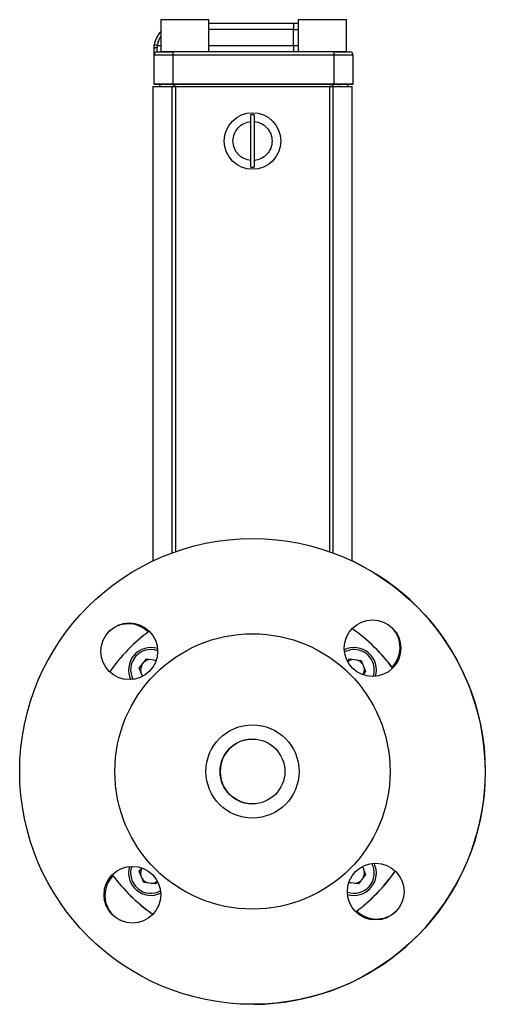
# Model space of a CAD drawing. Header units: inches. Extents: x 3.5 to 30.6, y 2.3 to 18.7.
# Tile 4 of 6: x 19.1 to 21.4, y 7.3 to 12.1. Entities that reach past the tile are written whole.
import ezdxf

# ---------------------------------------------------------------- set-up
doc = ezdxf.new("R2010")
doc.units = ezdxf.units.IN
doc.header["$MEASUREMENT"] = 0

msp = doc.modelspace()

# ---------------------------------------------------------------- linework, layer by layer
at = {"color": 7, "linetype": 'Continuous', "lineweight": 25}
for p, q in [((19.8005, 12.1303), (19.8005, 11.974)), ((20.0348, 11.974), (20.0348, 12.1303)), ((20.0348, 12.114), (20.4464, 12.114)), ((20.4464, 12.114), (20.4464, 12.0828)), ((20.4464, 12.114), (20.4685, 12.114)), ((20.4685, 12.1303), (20.4685, 11.974)), ((20.7028, 11.974), (20.7028, 12.1303)), ((20.4464, 12.0828), (20.0348, 12.0828)), ((20.4464, 12.0053), (20.4464, 12.0828)), ((20.4464, 12.0828), (20.4685, 12.0828)), ((19.7833, 11.974), (19.7833, 11.9944)), ((19.7845, 12.0053), (19.8005, 12.0053)), ((19.8005, 11.974), (19.8005, 11.974)), ((19.8614, 11.9584), (19.8614, 11.974)), ((20.6419, 11.974), (19.8614, 11.974)), ((20.0348, 12.0053), (20.4464, 12.0053)), ((20.4464, 12.0053), (20.4464, 11.974)), ((20.4464, 12.0053), (20.4685, 12.0053)), ((20.6419, 11.974), (20.6419, 11.9584)), ((20.7028, 11.974), (20.7028, 11.974)), ((19.7677, 11.8175), (19.7677, 11.9584)), ((20.6419, 11.9584), (19.8614, 11.9584)), ((19.8614, 11.8175), (19.8614, 11.9584)), ((20.6419, 11.9584), (20.6419, 11.8175)), ((20.7357, 11.8175), (20.7357, 11.9584)), ((19.7627, 11.8055), (19.7627, 9.4996)), ((19.7627, 11.8055), (19.8567, 11.8055)), ((19.7677, 11.8175), (19.7677, 11.8175)), ((19.7927, 11.8175), (19.7927, 11.8175)), ((19.7957, 11.8175), (19.7957, 11.8055)), ((19.7957, 11.8055), (19.7957, 11.8055)), ((19.8417, 11.8055), (20.6517, 11.8055)), ((19.8417, 11.8055), (19.8417, 11.8055)), ((19.873, 11.8055), (19.8567, 11.8055)), ((19.8567, 9.5389), (19.8567, 11.8055)), ((20.6419, 11.8175), (19.8614, 11.8175)), ((19.8614, 11.8175), (20.6419, 11.8175)), ((19.8657, 11.8055), (19.8657, 11.8175)), ((19.8657, 11.8055), (20.6377, 11.8055)), ((19.873, 9.5448), (19.873, 11.8055)), ((19.873, 11.8055), (20.6205, 11.8055)), ((19.8916, 11.8055), (19.8916, 11.8055)), ((19.9437, 11.8055), (19.9437, 11.8055)), ((20.5596, 11.8055), (20.5596, 11.8055)), ((20.6117, 11.8055), (20.6117, 11.8055)), ((20.6205, 11.8055), (20.6205, 9.5445)), ((20.6367, 11.8055), (20.6205, 11.8055)), ((20.6367, 11.8055), (20.7307, 11.8055)), ((20.6367, 11.8055), (20.6367, 9.5387)), ((20.6377, 11.8175), (20.6377, 11.8055)), ((20.6517, 11.8055), (20.6642, 11.8055)), ((20.6517, 11.8055), (20.6517, 11.8055)), ((20.6642, 11.8055), (20.6642, 11.8055)), ((20.7077, 11.8175), (20.7077, 11.8055)), ((20.7077, 11.8055), (20.7077, 11.8055)), ((20.7107, 11.8175), (20.7107, 11.8175)), ((20.7307, 9.4993), (20.7307, 11.8055)), ((20.7357, 11.8175), (20.7357, 11.8175)), ((20.2392, 11.4458), (20.2392, 11.6352)), ((20.2542, 11.6352), (20.2542, 11.4458)), ((20.734, 9.1682), (20.7285, 9.1682)), ((20.7342, 9.1682), (20.7285, 9.1682)), ((19.6961, 8.9777), (19.7307, 9.0228)), ((19.7307, 9.0228), (19.778, 9.0165)), ((20.709, 9.0101), (20.7187, 9.0228)), ((20.7187, 9.0228), (20.775, 9.0153)), ((20.775, 9.0153), (20.7967, 8.9628)), ((19.7122, 8.9386), (19.6961, 8.9777)), ((20.7967, 8.9628), (20.7836, 8.9457)), ((19.6961, 7.9897), (19.7092, 8.0067)), ((20.7806, 8.0138), (20.7967, 7.9748)), ((19.7178, 7.9372), (19.6961, 7.9897)), ((20.7967, 7.9748), (20.7621, 7.9297)), ((19.7741, 7.9297), (19.7178, 7.9372)), ((19.7838, 7.9424), (19.7741, 7.9297)), ((20.7621, 7.9297), (20.7148, 7.936)), ((19.7588, 7.7843), (19.7643, 7.7843)), ((19.7642, 7.7842), (19.759, 7.7842))]:
    msp.add_line(p, q, dxfattribs=at)
at = {"color": 7, "linetype": 'Continuous', "lineweight": 25, "flags": 128}
for points in [[(20.0348, 12.1303), (20.0342, 12.1303), (20.0287, 12.1303), (20.0181, 12.1303), (20.0027, 12.1303), (19.9834, 12.1303), (19.961, 12.1303), (19.9366, 12.1303), (19.9113, 12.1303), (19.8863, 12.1303), (19.8628, 12.1303), (19.8418, 12.1303), (19.8244, 12.1303), (19.8113, 12.1303), (19.8032, 12.1303), (19.8005, 12.1303), (19.8005, 12.1303)], [(20.7028, 12.1303), (20.7022, 12.1303), (20.6967, 12.1303), (20.6861, 12.1303), (20.6707, 12.1303), (20.6514, 12.1303), (20.629, 12.1303), (20.6046, 12.1303), (20.5793, 12.1303), (20.5543, 12.1303), (20.5308, 12.1303), (20.5098, 12.1303), (20.4924, 12.1303), (20.4793, 12.1303), (20.4712, 12.1303), (20.4685, 12.1303), (20.4685, 12.1303)], [(19.7833, 11.9944), (19.7802, 11.9943), (19.7773, 11.994), (19.7746, 11.9935), (19.7722, 11.9929), (19.7703, 11.992), (19.7688, 11.9911), (19.768, 11.9901), (19.7677, 11.989)], [(19.7845, 12.0053), (19.7815, 12.0057), (19.7786, 12.0062), (19.7759, 12.0066), (19.7736, 12.0069), (19.7716, 12.0072), (19.7702, 12.0074), (19.7693, 12.0076), (19.769, 12.0076)], [(19.8552, 11.974), (19.8519, 11.974), (19.8326, 11.974), (19.8172, 11.974), (19.8066, 11.974), (19.8012, 11.974), (19.8005, 11.974)], [(20.0348, 11.974), (20.0321, 11.974), (20.024, 11.974), (20.0109, 11.974), (19.9935, 11.974), (19.9725, 11.974), (19.949, 11.974), (19.924, 11.974), (19.8987, 11.974), (19.8743, 11.974), (19.8519, 11.974), (19.8326, 11.974), (19.8172, 11.974), (19.8066, 11.974), (19.8012, 11.974), (19.8005, 11.974)], [(20.7028, 11.974), (20.7001, 11.974), (20.692, 11.974), (20.6789, 11.974), (20.6615, 11.974), (20.6405, 11.974), (20.617, 11.974), (20.592, 11.974), (20.5667, 11.974), (20.5423, 11.974), (20.5199, 11.974), (20.5006, 11.974), (20.4852, 11.974), (20.4746, 11.974), (20.4692, 11.974), (20.4685, 11.974)], [(19.8614, 11.9584), (19.8431, 11.9584), (19.8255, 11.9584), (19.8093, 11.9584), (19.7951, 11.9584), (19.7835, 11.9584), (19.7748, 11.9584), (19.7695, 11.9584), (19.7677, 11.9584)], [(20.7357, 11.9584), (20.7339, 11.9584), (20.7285, 11.9584), (20.7199, 11.9584), (20.7082, 11.9584), (20.694, 11.9584), (20.6778, 11.9584), (20.6602, 11.9584), (20.6419, 11.9584)], [(19.8614, 11.8175), (19.8431, 11.8175), (19.8255, 11.8175), (19.8093, 11.8175), (19.7951, 11.8175), (19.7835, 11.8175), (19.7748, 11.8175), (19.7695, 11.8175), (19.7677, 11.8175)], [(19.7677, 11.8175), (19.7695, 11.8175), (19.7748, 11.8175), (19.7835, 11.8175), (19.7951, 11.8175), (19.7957, 11.8175)], [(19.7927, 11.8175), (19.794, 11.8175), (19.7979, 11.8175), (19.8042, 11.8175), (19.8128, 11.8175), (19.8232, 11.8175), (19.8351, 11.8175), (19.848, 11.8175), (19.8614, 11.8175)], [(19.7957, 11.8175), (19.794, 11.8175), (19.7927, 11.8175)], [(19.7957, 11.8055), (19.797, 11.8055), (19.801, 11.8055), (19.8075, 11.8055), (19.8162, 11.8055), (19.8268, 11.8055), (19.8389, 11.8055), (19.852, 11.8055), (19.8657, 11.8055)], [(19.8292, 11.8055), (19.8295, 11.8055), (19.8302, 11.8055), (19.8313, 11.8055), (19.8329, 11.8055), (19.8348, 11.8055), (19.8369, 11.8055), (19.8393, 11.8055), (19.8417, 11.8055)], [(20.6377, 11.8055), (20.6513, 11.8055), (20.6644, 11.8055), (20.6765, 11.8055), (20.6872, 11.8055), (20.6959, 11.8055), (20.7023, 11.8055), (20.7063, 11.8055), (20.7077, 11.8055)], [(20.7357, 11.8175), (20.7339, 11.8175), (20.7285, 11.8175), (20.7199, 11.8175), (20.7082, 11.8175), (20.694, 11.8175), (20.6778, 11.8175), (20.6602, 11.8175), (20.6419, 11.8175)], [(20.6419, 11.8175), (20.6553, 11.8175), (20.6682, 11.8175), (20.6801, 11.8175), (20.6905, 11.8175), (20.6991, 11.8175), (20.7054, 11.8175), (20.7093, 11.8175), (20.7107, 11.8175)], [(20.6642, 11.8055), (20.6676, 11.8055), (20.67, 11.8055), (20.6714, 11.8055), (20.6719, 11.8055), (20.6714, 11.8055), (20.67, 11.8055), (20.6676, 11.8055), (20.6642, 11.8055)], [(20.7107, 11.8175), (20.7093, 11.8175), (20.7077, 11.8175)], [(20.7077, 11.8175), (20.7082, 11.8175), (20.7199, 11.8175), (20.7285, 11.8175), (20.7339, 11.8175), (20.7357, 11.8175)], [(19.7102, 8.9435), (19.7127, 8.9399), (19.7132, 8.9392)], [(20.7826, 8.009), (20.7801, 8.0126), (20.7795, 8.0133)]]:
    msp.add_lwpolyline(points, dxfattribs=at)
at = {"color": 7, "linetype": 'Continuous', "lineweight": 25}
for centre, radius in [((20.2467, 11.5405), 0.1375), ((20.2464, 8.4762), 1.1319), ((19.6473, 9.0602), 0.1378), ((20.8303, 9.0754), 0.1378), ((20.2464, 8.4762), 0.6693), ((20.2464, 8.4762), 0.2264), ((20.2464, 8.4762), 0.1575), ((19.6625, 7.8771), 0.1378), ((20.8455, 7.8923), 0.1378)]:
    msp.add_circle(centre, radius, dxfattribs=at)
for centre, radius, start, end in [((19.8927, 11.989), 0.125, 137.5187, 171.4557), ((19.7833, 11.9584), 0.0156, 89.9998, 179.9998), ((20.72, 11.9584), 0.0156, 359.9998, 89.9998), ((20.2467, 11.5405), 0.1274, 86.6252, 93.3748), ((20.2467, 11.5405), 0.1274, 266.6252, 273.3748), ((20.2467, 8.4762), 1.1319, 270.3608, 64.6812), ((19.6433, 9.0558), 0.1378, 91.1563, 136.6206), ((19.6433, 9.0558), 0.1378, 45.5425, 91.1563), ((20.2464, 8.4762), 0.8465, 126.3678, 145.1045), ((20.2464, 8.4762), 0.8465, 36.3678, 54.8295), ((20.2467, 8.4762), 0.8465, 36.3811, 54.8295), ((20.8262, 9.0796), 0.1378, 315.4722, 42.838), ((19.7524, 8.9702), 0.1083, 72.806, 206.1064), ((19.7524, 8.9702), 0.0984, 70.6346, 208.2777), ((20.7404, 8.9702), 0.1083, 342.806, 116.1064), ((20.7404, 8.9702), 0.0984, 22.4483, 118.2777), ((20.2465, 8.4761), 0.8465, 36.3811, 45.0032), ((19.7524, 8.9702), 0.05, 92.3525, 132.5441), ((19.7524, 8.9702), 0.05, 60.4951, 72.5441), ((20.7404, 8.9702), 0.05, 92.3525, 128.4173), ((20.7404, 8.9702), 0.05, 32.3525, 72.5441), ((20.7404, 8.9702), 0.0984, 340.6346, 22.4483), ((19.7524, 8.9702), 0.05, 152.3525, 192.5441), ((20.7404, 8.9702), 0.05, 332.3525, 12.5441), ((20.2467, 8.4762), 0.1575, 90, 270.3185), ((19.7524, 7.9822), 0.1083, 162.806, 296.1064), ((19.7524, 7.9822), 0.0984, 160.6346, 298.2777), ((19.7524, 7.9822), 0.05, 152.3525, 192.5441), ((20.7404, 7.9822), 0.0984, 250.6346, 28.2777), ((20.7404, 7.9822), 0.1083, 252.806, 26.1064), ((20.7404, 7.9822), 0.05, 332.3525, 12.5441), ((19.6671, 7.8728), 0.1378, 135.6366, 226.3851), ((20.2464, 8.4762), 0.8465, 216.3678, 234.8295), ((19.7524, 7.9822), 0.05, 212.3525, 252.5441), ((20.7404, 7.9822), 0.05, 272.3525, 312.5441), ((20.2464, 8.4762), 0.8465, 306.3678, 325.1045), ((20.2465, 8.4761), 0.8465, 306.3678, 325.1048), ((20.2467, 8.4762), 0.8465, 314.9936, 325.0913), ((19.7524, 7.9822), 0.05, 272.3525, 308.4173), ((20.7404, 7.9822), 0.05, 240.4951, 252.5441), ((20.2465, 8.4761), 0.8465, 224.9936, 234.8295), ((20.8501, 7.8967), 0.1378, 225.5663, 312.8368)]:
    msp.add_arc(centre, radius, start, end, dxfattribs=at)
for points, knots in [([(19.7845, 12.0053), (19.7861, 12.0131), (19.7891, 12.028), (19.7968, 12.0411), (19.8005, 12.0474)], [0, 0, 0, 0, 0.523932, 1, 1, 1, 1]), ([(19.7677, 11.989), (19.7677, 11.99), (19.7677, 11.992), (19.7678, 11.9951), (19.768, 11.9982), (19.7682, 12.0013), (19.7686, 12.0044), (19.7689, 12.0065), (19.769, 12.0076)], [0, 0, 0, 0, 0.165919, 0.331525, 0.497278, 0.66364, 0.831065, 1, 1, 1, 1]), ([(19.7677, 11.9584), (19.7677, 11.9584), (19.7677, 11.9585), (19.7677, 11.9587), (19.7677, 11.9591), (19.7677, 11.9597), (19.7677, 11.9608), (19.7677, 11.9629), (19.7677, 11.9667), (19.7677, 11.9713), (19.7677, 11.9761), (19.7677, 11.9807), (19.7677, 11.9847), (19.7677, 11.9876), (19.7677, 11.989)], [0, 0, 0, 0, 0.048984, 0.097724, 0.14639, 0.195159, 0.244202, 0.372023, 0.500031, 0.627852, 0.755859, 0.837333, 0.918445, 1, 1, 1, 1]), ([(20.2392, 11.4458), (20.2154, 11.4477), (20.1932, 11.4585), (20.1607, 11.4936), (20.1517, 11.5166), (20.1517, 11.5644), (20.1607, 11.5874), (20.1932, 11.6225), (20.2154, 11.6333), (20.2392, 11.6352)], [0, 0, 0, 0, 0.25, 0.25, 0.5, 0.5, 0.75, 0.75, 1, 1, 1, 1]), ([(20.2392, 11.6352), (20.2392, 11.6383), (20.2392, 11.6414), (20.2392, 11.6474), (20.2392, 11.6503), (20.2392, 11.6587), (20.2392, 11.6637), (20.2392, 11.6677)], [0, 0, 0, 0, 0.25, 0.25, 0.5, 0.5, 1, 1, 1, 1]), ([(20.2542, 11.6677), (20.2542, 11.6657), (20.2542, 11.6635), (20.2542, 11.6586), (20.2542, 11.6559), (20.2542, 11.6476), (20.2542, 11.6414), (20.2542, 11.6352)], [0, 0, 0, 0, 0.25, 0.25, 0.5, 0.5, 1, 1, 1, 1]), ([(20.2542, 11.6352), (20.278, 11.6333), (20.3003, 11.6225), (20.3327, 11.5874), (20.3417, 11.5644), (20.3417, 11.5166), (20.3327, 11.4936), (20.3003, 11.4585), (20.278, 11.4477), (20.2542, 11.4458)], [0, 0, 0, 0, 0.25, 0.25, 0.5, 0.5, 0.75, 0.75, 1, 1, 1, 1]), ([(20.2392, 11.4133), (20.2392, 11.4154), (20.2392, 11.4176), (20.2392, 11.4225), (20.2392, 11.4251), (20.2392, 11.4335), (20.2392, 11.4396), (20.2392, 11.4458)], [0, 0, 0, 0, 0.25, 0.25, 0.5, 0.5, 1, 1, 1, 1]), ([(20.2542, 11.4458), (20.2542, 11.4427), (20.2542, 11.4397), (20.2542, 11.4337), (20.2542, 11.4307), (20.2542, 11.4224), (20.2542, 11.4174), (20.2542, 11.4133)], [0, 0, 0, 0, 0.25, 0.25, 0.5, 0.5, 1, 1, 1, 1])]:
    msp.add_open_spline(points, degree=3, knots=knots, dxfattribs=at)
for points in [[(19.7845, 12.0053), (19.7837, 12.0016), (19.7833, 11.998), (19.7833, 11.9944)], [(19.7833, 11.974), (19.7833, 11.974), (19.8183, 11.974), (19.8614, 11.974)], [(20.6419, 11.974), (20.685, 11.974), (20.72, 11.974), (20.72, 11.974)]]:
    msp.add_open_spline(points, degree=3, dxfattribs=at)

doc.saveas('drawing.dxf')
